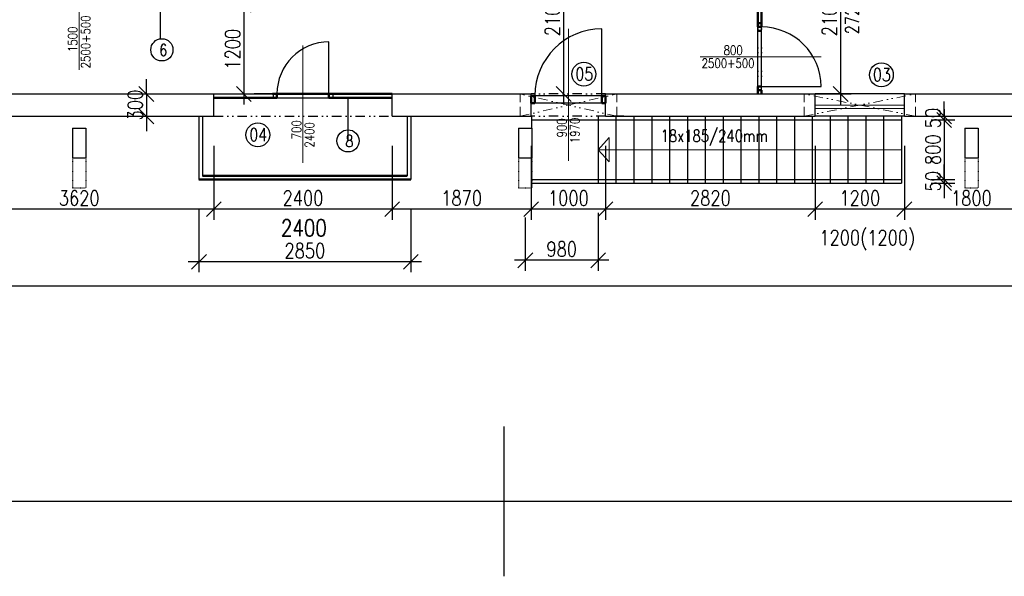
# Model space of a CAD drawing. Header units: millimetres. Extents: x -637441 to -130928, y -380379 to -53767.
# Tile 231 of 256: x -412635 to -399393, y -94206 to -86723. Entities that reach past the tile are written whole.
import ezdxf
from ezdxf.enums import TextEntityAlignment as Align

# ---------------------------------------------------------------- set-up
doc = ezdxf.new("R2010")
doc.units = ezdxf.units.MM
doc.header["$LTSCALE"] = 10
for name, pattern in [('ACAD_ISO03W100', [30, 12, -18]), ('DASHED', [19.05, 12.7, -6.35]), ('DIVIDE', [31.75, 12.7, -6.35, 0, -6.35, 0, -6.35]), ('DĚLICÍ', [31.75, 12.7, -6.35, 0, -6.35, 0, -6.35])]:
    doc.linetypes.add(name, pattern=pattern)
for name, color, linetype in [('_ARW_KOTY', 242, 'Continuous'), ('CKDVERE_POPIS', 7, 'Continuous'), ('SLABĚ', 7, 'Continuous'), ('ZDIVO', 6, 'Continuous')]:
    doc.layers.add(name, color=color, linetype=linetype)
for name, color, linetype, lineweight in [('_ARW_SKLO', 1, 'Continuous', 50), ('CKDVERE_', 7, 'Continuous', 25), ('CKDVERE_OSY', 1, 'Continuous', 18), ('CKDVERE_PRAH', 7, 'Continuous', 25), ('CKDVERE_ZARUBNE_LISOVANE', 7, 'Continuous', 25), ('CKDVERE_ZARUBNE_RAM', 5, 'Continuous', 50), ('CKKOTY', 7, 'Continuous', 25), ('CKOKNA', 1, 'Continuous', 18), ('CKPREKLAD_PREFA', 1, 'DIVIDE', 18), ('CKPREKLAD_ULOZENI', 1, 'DASHED', 18), ('CKSTENY_NADROVINOU', 7, 'DIVIDE', 25), ('CKSTENY_PODROVINOU', 7, 'Continuous', 25), ('CKSTENY_SRAF', 1, 'Continuous', 18), ('CKSYMBOLY', 7, 'Continuous', 25), ('CKTEXTY_MALE', 7, 'Continuous', 25), ('CKTEXTY_STREDNI', 6, 'Continuous', 50)]:
    doc.layers.add(name, color=color, linetype=linetype, lineweight=lineweight)
doc.styles.get("Standard").update_dxf_attribs({"font": 'simplex.shx', "width": 0.8})
doc.dimstyles.new('Cadkon', dxfattribs={"dimscale": 80, "dimtxt": 2.5, "dimasz": 2.5, "dimexe": 1.768, "dimexo": 5, "dimtad": 1, "dimrnd": 1, "dimtxsty": 'Standard', "dimblk1": 'OBLIQUE', "dimblk2": 'OBLIQUE', "dimsah": 1, "dimcen": 2.5, "dimdle": 1.8, "dimadec": 0, "dimazin": 0, "dimtfac": 1, "dimtix": 1, "dimtmove": 2, "dimatfit": 3, "dimfxl": 1, "dimarcsym": 0})

# ---------------------------------------------------------------- blocks, each defined once
blk = doc.blocks.new('_OBLIQUE')
at = {"color": 0, "linetype": 'ByBlock'}
blk.add_line((-0.5, -0.5), (0.5, 0.5), dxfattribs=at)
blk = doc.blocks.new('*D1495')
at = {"layer": 'CKKOTY', "color": 0, "lineweight": -2}
for p, q in [((-410931, -87721), (-410931, -87521)), ((-411331, -87721), (-411073, -87721)), ((-410931, -87721), (-410931, -88021)), ((-411331, -88021), (-411073, -88021)), ((-410931, -88021), (-410931, -88221))]:
    blk.add_line(p, q, dxfattribs=at)
at = {"layer": 'DEFPOINTS', "color": 0}
for p in [(-410931, -87721), (-410931, -88021), (-410931, -88021)]:
    blk.add_point(p, dxfattribs=at)
at = {"layer": 'CKKOTY', "color": 0, "lineweight": -2, "xscale": 200, "yscale": 200, "zscale": 200}
for p, rotation in [((-410931, -87721), 270), ((-410931, -88021), 90)]:
    blk.add_blockref('_OBLIQUE', p, dxfattribs=dict(at, rotation=rotation))
at = {"layer": 'CKKOTY', "color": 7, "insert": (-411081, -87871), "char_height": 200, "attachment_point": 5, "rotation": 90}
blk.add_mtext('300', dxfattribs=at)
blk = doc.blocks.new('*D1609')
at = {"layer": 'CKKOTY', "color": 0, "lineweight": -2}
for p, q in [((-409621, -86377), (-409621, -87865)), ((-410021, -86521), (-409763, -86521)), ((-409221, -87721), (-409480, -87721))]:
    blk.add_line(p, q, dxfattribs=at)
at = {"layer": 'DEFPOINTS', "color": 0}
for p in [(-409621, -86521), (-409621, -87721), (-409621, -87721)]:
    blk.add_point(p, dxfattribs=at)
at = {"layer": 'CKKOTY', "color": 0, "lineweight": -2, "xscale": 200, "yscale": 200, "zscale": 200}
for p, rotation in [((-409621, -86521), 90), ((-409621, -87721), 270)]:
    blk.add_blockref('_OBLIQUE', p, dxfattribs=dict(at, rotation=rotation))
at = {"layer": 'CKKOTY', "color": 0, "insert": (-409771, -87121), "char_height": 200, "attachment_point": 5, "rotation": 90}
blk.add_mtext('1200', dxfattribs=at)
blk = doc.blocks.new('*D1612')
at = {"layer": 'CKKOTY', "color": 0, "lineweight": -2}
for p, q in [((-405320, -85477), (-405320, -87865)), ((-405620, -85621), (-405462, -85621)), ((-405462, -87721), (-405462, -87721))]:
    blk.add_line(p, q, dxfattribs=at)
at = {"layer": 'DEFPOINTS', "color": 0}
for p in [(-405220, -85621), (-405320, -87721), (-405062, -87721)]:
    blk.add_point(p, dxfattribs=at)
at = {"layer": 'CKKOTY', "color": 0, "lineweight": -2, "xscale": 200, "yscale": 200, "zscale": 200}
for p, rotation in [((-405320, -85621), 90), ((-405320, -87721), 270)]:
    blk.add_blockref('_OBLIQUE', p, dxfattribs=dict(at, rotation=rotation))
at = {"layer": 'CKKOTY', "color": 0, "insert": (-405470, -86671), "char_height": 200, "attachment_point": 5, "rotation": 90}
blk.add_mtext('2100', dxfattribs=at)
blk = doc.blocks.new('*D1617')
at = {"layer": 'CKKOTY', "color": 0, "lineweight": -2}
for p, q in [((-405835, -89381), (-405835, -90099)), ((-404855, -89321), (-404855, -90099)), ((-404711, -89957), (-405979, -89957))]:
    blk.add_line(p, q, dxfattribs=at)
at = {"layer": 'DEFPOINTS', "color": 0}
for p in [(-405835, -88981), (-404855, -88921), (-405835, -89957)]:
    blk.add_point(p, dxfattribs=at)
at = {"layer": 'CKKOTY', "color": 0, "lineweight": -2, "xscale": 200, "yscale": 200, "zscale": 200, "rotation": 180}
blk.add_blockref('_OBLIQUE', (-405835, -89957), dxfattribs=at)
at = {"layer": 'CKKOTY', "color": 0, "lineweight": -2, "xscale": 200, "yscale": 200, "zscale": 200}
blk.add_blockref('_OBLIQUE', (-404855, -89957), dxfattribs=at)
at = {"layer": 'CKKOTY', "color": 0, "insert": (-405345, -89807), "char_height": 200, "attachment_point": 5}
blk.add_mtext('980', dxfattribs=at)
blk = doc.blocks.new('*D1618')
at = {"layer": 'CKKOTY', "color": 0, "lineweight": -2}
for p, q in [((-400201, -88021), (-400201, -87821)), ((-400375, -88021), (-400059, -88021)), ((-400201, -88021), (-400201, -88071)), ((-400375, -88071), (-400059, -88071)), ((-400201, -88071), (-400201, -88271))]:
    blk.add_line(p, q, dxfattribs=at)
at = {"layer": 'DEFPOINTS', "color": 0}
for p in [(-400775, -88021), (-400775, -88071), (-400201, -88071)]:
    blk.add_point(p, dxfattribs=at)
at = {"layer": 'CKKOTY', "color": 0, "lineweight": -2, "xscale": 200, "yscale": 200, "zscale": 200}
for p, rotation in [((-400201, -88021), 270), ((-400201, -88071), 90)]:
    blk.add_blockref('_OBLIQUE', p, dxfattribs=dict(at, rotation=rotation))
at = {"layer": 'CKKOTY', "color": 0, "insert": (-400351, -88046), "char_height": 200, "attachment_point": 5, "rotation": 90}
blk.add_mtext('50', dxfattribs=at)
blk = doc.blocks.new('*D1619')
at = {"layer": 'CKKOTY', "color": 0, "lineweight": -2}
for p, q in [((-400201, -87927), (-400201, -89015)), ((-400375, -88071), (-400059, -88071)), ((-400375, -88871), (-400059, -88871))]:
    blk.add_line(p, q, dxfattribs=at)
at = {"layer": 'DEFPOINTS', "color": 0}
for p in [(-400775, -88071), (-400775, -88871), (-400201, -88871)]:
    blk.add_point(p, dxfattribs=at)
at = {"layer": 'CKKOTY', "color": 0, "lineweight": -2, "xscale": 200, "yscale": 200, "zscale": 200}
for p, rotation in [((-400201, -88071), 90), ((-400201, -88871), 270)]:
    blk.add_blockref('_OBLIQUE', p, dxfattribs=dict(at, rotation=rotation))
at = {"layer": 'CKKOTY', "color": 0, "insert": (-400351, -88471), "char_height": 200, "attachment_point": 5, "rotation": 90}
blk.add_mtext('800', dxfattribs=at)
blk = doc.blocks.new('*D1620')
at = {"layer": 'CKKOTY', "color": 0, "lineweight": -2}
for p, q in [((-400201, -88871), (-400201, -88671)), ((-400375, -88871), (-400059, -88871)), ((-400375, -88921), (-400059, -88921)), ((-400201, -88871), (-400201, -88921)), ((-400201, -88921), (-400201, -89121))]:
    blk.add_line(p, q, dxfattribs=at)
at = {"layer": 'DEFPOINTS', "color": 0}
for p in [(-400775, -88871), (-400775, -88921), (-400201, -88921)]:
    blk.add_point(p, dxfattribs=at)
at = {"layer": 'CKKOTY', "color": 0, "lineweight": -2, "xscale": 200, "yscale": 200, "zscale": 200}
for p, rotation in [((-400201, -88871), 270), ((-400201, -88921), 90)]:
    blk.add_blockref('_OBLIQUE', p, dxfattribs=dict(at, rotation=rotation))
at = {"layer": 'CKKOTY', "color": 0, "insert": (-400351, -88896), "char_height": 200, "attachment_point": 5, "rotation": 90}
blk.add_mtext('50', dxfattribs=at)
blk = doc.blocks.new('*D1632')
at = {"layer": 'CKKOTY', "color": 0, "lineweight": -2}
for p, q in [((-401594, -85477), (-401594, -87865)), ((-402258, -85621), (-401452, -85621)), ((-402258, -87721), (-401452, -87721))]:
    blk.add_line(p, q, dxfattribs=at)
at = {"layer": 'DEFPOINTS', "color": 0}
for p in [(-402658, -85621), (-402658, -87721), (-401594, -87721)]:
    blk.add_point(p, dxfattribs=at)
at = {"layer": 'CKKOTY', "color": 0, "lineweight": -2, "xscale": 200, "yscale": 200, "zscale": 200}
for p, rotation in [((-401594, -85621), 90), ((-401594, -87721), 270)]:
    blk.add_blockref('_OBLIQUE', p, dxfattribs=dict(at, rotation=rotation))
at = {"layer": 'CKKOTY', "color": 0, "insert": (-401744, -86671), "char_height": 200, "attachment_point": 5, "rotation": 90}
blk.add_mtext('2100', dxfattribs=at)
blk = doc.blocks.new('*D1641')
at = {"layer": 'CKKOTY', "color": 0, "lineweight": -2}
for p, q in [((-404756, -88421), (-404756, -89412)), ((-401936, -88421), (-401936, -89412)), ((-401792, -89271), (-404900, -89271))]:
    blk.add_line(p, q, dxfattribs=at)
at = {"layer": 'DEFPOINTS', "color": 0}
for p in [(-404756, -88021), (-401936, -88021), (-404756, -89271)]:
    blk.add_point(p, dxfattribs=at)
at = {"layer": 'CKKOTY', "color": 0, "lineweight": -2, "xscale": 200, "yscale": 200, "zscale": 200, "rotation": 180}
blk.add_blockref('_OBLIQUE', (-404756, -89271), dxfattribs=at)
at = {"layer": 'CKKOTY', "color": 0, "lineweight": -2, "xscale": 200, "yscale": 200, "zscale": 200}
blk.add_blockref('_OBLIQUE', (-401936, -89271), dxfattribs=at)
at = {"layer": 'CKKOTY', "color": 0, "insert": (-403346, -89121), "char_height": 200, "attachment_point": 5}
blk.add_mtext('2820', dxfattribs=at)
blk = doc.blocks.new('*D1642')
at = {"layer": 'CKKOTY', "color": 0, "lineweight": -2}
for p, q in [((-405756, -88421), (-405756, -89412)), ((-404756, -88421), (-404756, -89412)), ((-404612, -89271), (-405900, -89271))]:
    blk.add_line(p, q, dxfattribs=at)
at = {"layer": 'DEFPOINTS', "color": 0}
for p in [(-405756, -88021), (-404756, -88021), (-405756, -89271)]:
    blk.add_point(p, dxfattribs=at)
at = {"layer": 'CKKOTY', "color": 0, "lineweight": -2, "xscale": 200, "yscale": 200, "zscale": 200, "rotation": 180}
blk.add_blockref('_OBLIQUE', (-405756, -89271), dxfattribs=at)
at = {"layer": 'CKKOTY', "color": 0, "lineweight": -2, "xscale": 200, "yscale": 200, "zscale": 200}
blk.add_blockref('_OBLIQUE', (-404756, -89271), dxfattribs=at)
at = {"layer": 'CKKOTY', "color": 0, "insert": (-405256, -89121), "char_height": 200, "attachment_point": 5}
blk.add_mtext('1000', dxfattribs=at)
blk = doc.blocks.new('*D1643')
at = {"layer": 'CKKOTY', "color": 0, "lineweight": -2}
for p, q in [((-407625, -88421), (-407625, -89412)), ((-405756, -88421), (-405756, -89412)), ((-405612, -89271), (-407769, -89271))]:
    blk.add_line(p, q, dxfattribs=at)
at = {"layer": 'DEFPOINTS', "color": 0}
for p in [(-407625, -88021), (-405756, -88021), (-407625, -89271)]:
    blk.add_point(p, dxfattribs=at)
at = {"layer": 'CKKOTY', "color": 0, "lineweight": -2, "xscale": 200, "yscale": 200, "zscale": 200, "rotation": 180}
blk.add_blockref('_OBLIQUE', (-407625, -89271), dxfattribs=at)
at = {"layer": 'CKKOTY', "color": 0, "lineweight": -2, "xscale": 200, "yscale": 200, "zscale": 200}
blk.add_blockref('_OBLIQUE', (-405756, -89271), dxfattribs=at)
at = {"layer": 'CKKOTY', "color": 0, "insert": (-406691, -89121), "char_height": 200, "attachment_point": 5}
blk.add_mtext('1870', dxfattribs=at)
blk = doc.blocks.new('*D1657')
at = {"layer": 'CKKOTY', "color": 0, "lineweight": -2}
for p, q in [((-410025, -88421), (-410025, -89412)), ((-407625, -88421), (-407625, -89412)), ((-407481, -89271), (-410169, -89271))]:
    blk.add_line(p, q, dxfattribs=at)
at = {"layer": 'DEFPOINTS', "color": 0}
for p in [(-410025, -88021), (-407625, -88021), (-410025, -89271)]:
    blk.add_point(p, dxfattribs=at)
at = {"layer": 'CKKOTY', "color": 0, "lineweight": -2, "xscale": 200, "yscale": 200, "zscale": 200, "rotation": 180}
blk.add_blockref('_OBLIQUE', (-410025, -89271), dxfattribs=at)
at = {"layer": 'CKKOTY', "color": 0, "lineweight": -2, "xscale": 200, "yscale": 200, "zscale": 200}
blk.add_blockref('_OBLIQUE', (-407625, -89271), dxfattribs=at)
at = {"layer": 'CKKOTY', "color": 0, "insert": (-408825, -89121), "char_height": 200, "attachment_point": 5}
blk.add_mtext('2400', dxfattribs=at)
blk = doc.blocks.new('*D1658')
at = {"layer": 'CKKOTY', "color": 0, "lineweight": -2}
for p, q in [((-413645, -88421), (-413645, -89412)), ((-410025, -88821), (-410025, -89412)), ((-409881, -89271), (-413789, -89271))]:
    blk.add_line(p, q, dxfattribs=at)
at = {"layer": 'DEFPOINTS', "color": 0}
for p in [(-413645, -88021), (-410025, -88421), (-413645, -89271)]:
    blk.add_point(p, dxfattribs=at)
at = {"layer": 'CKKOTY', "color": 0, "lineweight": -2, "xscale": 200, "yscale": 200, "zscale": 200, "rotation": 180}
blk.add_blockref('_OBLIQUE', (-413645, -89271), dxfattribs=at)
at = {"layer": 'CKKOTY', "color": 0, "lineweight": -2, "xscale": 200, "yscale": 200, "zscale": 200}
blk.add_blockref('_OBLIQUE', (-410025, -89271), dxfattribs=at)
at = {"layer": 'CKKOTY', "color": 0, "insert": (-411835, -89121), "char_height": 200, "attachment_point": 5}
blk.add_mtext('3620', dxfattribs=at)
blk = doc.blocks.new('*D1660')
at = {"layer": 'CKKOTY', "color": 0, "lineweight": -2}
for p, q in [((-410225, -89271), (-410225, -90119)), ((-407375, -89271), (-407375, -90119)), ((-407231, -89978), (-410369, -89978))]:
    blk.add_line(p, q, dxfattribs=at)
at = {"layer": 'DEFPOINTS', "color": 0}
for p in [(-410225, -88871), (-407375, -88871), (-410225, -89978)]:
    blk.add_point(p, dxfattribs=at)
at = {"layer": 'CKKOTY', "color": 0, "lineweight": -2, "xscale": 200, "yscale": 200, "zscale": 200, "rotation": 180}
blk.add_blockref('_OBLIQUE', (-410225, -89978), dxfattribs=at)
at = {"layer": 'CKKOTY', "color": 0, "lineweight": -2, "xscale": 200, "yscale": 200, "zscale": 200}
blk.add_blockref('_OBLIQUE', (-407375, -89978), dxfattribs=at)
at = {"layer": 'CKKOTY', "color": 0, "insert": (-408800, -89828), "char_height": 200, "attachment_point": 5}
blk.add_mtext('2850', dxfattribs=at)
blk = doc.blocks.new('*D1662')
at = {"layer": 'CKKOTY', "color": 0, "lineweight": -2}
for p, q in [((-400736, -88421), (-400736, -89412)), ((-398936, -88421), (-398936, -89412)), ((-398792, -89271), (-400880, -89271))]:
    blk.add_line(p, q, dxfattribs=at)
at = {"layer": 'DEFPOINTS', "color": 0}
for p in [(-400736, -88021), (-398936, -88021), (-400736, -89271)]:
    blk.add_point(p, dxfattribs=at)
at = {"layer": 'CKKOTY', "color": 0, "lineweight": -2, "xscale": 200, "yscale": 200, "zscale": 200, "rotation": 180}
blk.add_blockref('_OBLIQUE', (-400736, -89271), dxfattribs=at)
at = {"layer": 'CKKOTY', "color": 0, "lineweight": -2, "xscale": 200, "yscale": 200, "zscale": 200}
blk.add_blockref('_OBLIQUE', (-398936, -89271), dxfattribs=at)
at = {"layer": 'CKKOTY', "color": 0, "insert": (-399836, -89121), "char_height": 200, "attachment_point": 5}
blk.add_mtext('1800', dxfattribs=at)
blk = doc.blocks.new('*D1663')
at = {"layer": 'CKKOTY', "color": 0, "lineweight": -2}
for p, q in [((-400736, -88421), (-400736, -89412)), ((-401936, -88871), (-401936, -89129)), ((-400592, -89271), (-402080, -89271))]:
    blk.add_line(p, q, dxfattribs=at)
at = {"layer": 'DEFPOINTS', "color": 0}
for p in [(-400736, -88021), (-401936, -89271), (-401936, -89271)]:
    blk.add_point(p, dxfattribs=at)
at = {"layer": 'CKKOTY', "color": 0, "lineweight": -2, "xscale": 200, "yscale": 200, "zscale": 200, "rotation": 180}
blk.add_blockref('_OBLIQUE', (-401936, -89271), dxfattribs=at)
at = {"layer": 'CKKOTY', "color": 0, "lineweight": -2, "xscale": 200, "yscale": 200, "zscale": 200}
blk.add_blockref('_OBLIQUE', (-400736, -89271), dxfattribs=at)
at = {"layer": 'CKKOTY', "color": 0, "insert": (-401336, -89121), "char_height": 200, "attachment_point": 5}
blk.add_mtext('1200', dxfattribs=at)

msp = doc.modelspace()

# ---------------------------------------------------------------- linework, layer by layer
at = {"layer": '_ARW_KOTY', "color": 7}
for p, q in [((-410225.41, -88021.329), (-410225.41, -88871.329)), ((-410175.41, -88021.329), (-410175.41, -88821.329)), ((-407425.41, -88021.329), (-407425.41, -88821.329)), ((-407375.41, -88021.329), (-407375.41, -88871.329))]:
    msp.add_line(p, q, dxfattribs=at)
at = {"layer": '_ARW_SKLO', "color": 1}
for p, q in [((-402707.525, -85621.329), (-402707.525, -86771.329)), ((-402657.525, -85621.329), (-402657.525, -86771.329)), ((-402657.525, -86771.329), (-402707.525, -86771.329)), ((-402657.525, -86871.329), (-402707.525, -86871.329)), ((-409225.41, -87771.329), (-410024.41, -87771.329)), ((-409235.808, -87721.329), (-408461.911, -87721.329)), ((-407624.41, -87721.329), (-408461.911, -87721.329)), ((-407624.41, -87771.329), (-408425.41, -87771.329))]:
    msp.add_line(p, q, dxfattribs=at)
at = {"layer": '_ARW_SKLO'}
for p, q in [((-402707.525, -87671.329), (-402707.525, -87721.329)), ((-402657.525, -87671.329), (-402707.525, -87671.329)), ((-402657.525, -87671.329), (-402657.525, -87721.329))]:
    msp.add_line(p, q, dxfattribs=at)
at = {"layer": '_ARW_SKLO', "color": 7}
for p, q in [((-407425.41, -88821.329), (-410175.41, -88821.329)), ((-407375.41, -88871.329), (-410225.41, -88871.329))]:
    msp.add_line(p, q, dxfattribs=at)
at = {"layer": 'CKDVERE_'}
msp.add_line((-404805.767, -87746.329), (-404805.767, -86846.329), dxfattribs=at)
at = {"layer": 'CKDVERE_', "color": 1}
for p, q in [((-408475.41, -87721.329), (-408475.41, -87021.329)), ((-402657.525, -87621.329), (-401857.525, -87621.329))]:
    msp.add_line(p, q, dxfattribs=at)
at = {"layer": 'CKDVERE_'}
msp.add_arc((-404805.767, -87746.329), 900, 90, 180, dxfattribs=at)
at = {"layer": 'CKDVERE_', "color": 1}
for centre, radius, start, end in [((-402657.525, -87621.329), 800, 0, 90), ((-408475.41, -87721.329), 700, 89.9999999, 179.9999999)]:
    msp.add_arc(centre, radius, start, end, dxfattribs=at)
at = {"layer": 'CKDVERE_OSY', "color": 1}
for p, q in [((-411835.409, -85721.329), (-411835.409, -87396.329)), ((-401857.525, -87221.329), (-403482.525, -87221.329))]:
    msp.add_line(p, q, dxfattribs=at)
at = {"layer": 'CKDVERE_OSY'}
for p, q in [((-405255.767, -86846.329), (-405255.767, -88621.329)), ((-408825.41, -88646.329), (-408825.41, -87071.329))]:
    msp.add_line(p, q, dxfattribs=at)
at = {"layer": 'CKDVERE_PRAH', "color": 1}
for p, q in [((-402707.525, -87621.329), (-402707.525, -86821.329)), ((-402657.525, -87621.329), (-402657.525, -86821.329)), ((-409175.41, -87771.329), (-408475.41, -87771.329)), ((-409175.41, -87771.329), (-408475.41, -87771.329))]:
    msp.add_line(p, q, dxfattribs=at)
at = {"layer": 'CKDVERE_PRAH'}
for p, q in [((-404805.767, -87746.329), (-405705.767, -87746.329)), ((-404805.767, -87846.329), (-405705.767, -87846.329))]:
    msp.add_line(p, q, dxfattribs=at)
at = {"layer": 'CKDVERE_ZARUBNE_LISOVANE', "linetype": 'Continuous'}
for p, q in [((-404855.41, -88021.329), (-404855.41, -88921.329)), ((-404615.41, -88021.329), (-404615.41, -88921.329)), ((-404375.41, -88021.329), (-404375.41, -88921.329)), ((-404135.41, -88021.329), (-404135.41, -88921.329)), ((-403895.41, -88021.329), (-403895.41, -88921.329)), ((-403655.41, -88021.329), (-403655.41, -88921.329)), ((-403415.41, -88021.329), (-403415.41, -88921.329)), ((-403175.41, -88021.329), (-403175.41, -88921.329)), ((-402935.41, -88021.329), (-402935.41, -88921.329)), ((-402695.41, -88021.329), (-402695.41, -88921.329)), ((-402455.41, -88021.329), (-402455.41, -88921.329)), ((-402215.41, -88021.329), (-402215.41, -88921.329)), ((-401975.41, -88021.329), (-401975.41, -88921.329)), ((-401735.41, -88021.329), (-401735.41, -88921.329)), ((-401495.41, -88021.329), (-401495.41, -88921.329)), ((-401255.41, -88021.329), (-401255.41, -88921.329)), ((-401015.41, -88021.329), (-401015.41, -88921.329)), ((-400775.41, -88021.329), (-400775.41, -88921.329))]:
    msp.add_line(p, q, dxfattribs=at)
at = {"layer": 'CKDVERE_ZARUBNE_RAM', "color": 1}
for p, q in [((-402707.525, -86821.329), (-402707.525, -86771.329)), ((-402707.525, -86771.329), (-402657.525, -86771.329)), ((-402657.525, -86821.329), (-402707.525, -86821.329)), ((-402657.525, -86771.329), (-402657.525, -86821.329)), ((-402657.525, -87621.329), (-402707.525, -87621.329)), ((-402707.525, -87621.329), (-402707.525, -87671.329)), ((-409225.41, -87771.329), (-409175.41, -87771.329)), ((-409175.41, -87771.329), (-409225.41, -87771.329)), ((-409225.41, -87771.329), (-409225.41, -87771.329)), ((-409175.41, -87721.329), (-409175.41, -87771.329)), ((-408475.41, -87721.329), (-408475.41, -87771.329)), ((-408425.41, -87771.329), (-408475.41, -87771.329)), ((-408475.41, -87771.329), (-408425.41, -87771.329)), ((-408425.41, -87771.329), (-408425.41, -87771.329))]:
    msp.add_line(p, q, dxfattribs=at)
at = {"layer": 'CKDVERE_ZARUBNE_RAM'}
for p, q in [((-405755.767, -87746.329), (-405705.767, -87746.329)), ((-405755.767, -87846.329), (-405755.767, -87746.329)), ((-405705.767, -87746.329), (-405705.767, -87846.329)), ((-404755.767, -87746.329), (-404805.767, -87746.329)), ((-404805.767, -87746.329), (-404805.767, -87846.329)), ((-404755.767, -87846.329), (-404755.767, -87746.329)), ((-405705.767, -87846.329), (-405755.767, -87846.329)), ((-404805.767, -87846.329), (-404755.767, -87846.329))]:
    msp.add_line(p, q, dxfattribs=at)
at = {"layer": 'CKKOTY', "color": 7}
for p, q in [((-410741.036, -86980.629), (-410741.036, -86471.329)), ((-408219.26, -88352.175), (-408219.26, -87771.329)), ((-404511.412, -88021.329), (-404661.412, -88021.329)), ((-406120.896, -94205.621), (-406120.896, -92192.672))]:
    msp.add_line(p, q, dxfattribs=at)
at = {"layer": 'CKKOTY', "color": 6}
for p, q in [((-410025.41, -88021.329), (-410025.41, -87721.329)), ((-407625.41, -88021.329), (-407625.41, -87721.329))]:
    msp.add_line(p, q, dxfattribs=at)
at = {"layer": 'CKOKNA'}
for p, q in [((-400735.767, -87871.329), (-401935.767, -87871.329)), ((-400735.767, -87916.329), (-401935.767, -87916.329))]:
    msp.add_line(p, q, dxfattribs=at)
at = {"layer": 'CKPREKLAD_PREFA'}
for p, q in [((-404605.767, -88021.329), (-405905.767, -87721.329)), ((-405905.767, -88021.329), (-404605.767, -87721.329)), ((-400585.767, -88021.329), (-402085.767, -87721.329)), ((-402085.767, -88021.329), (-400585.767, -87721.329))]:
    msp.add_line(p, q, dxfattribs=at)
at = {"layer": 'CKPREKLAD_ULOZENI'}
for p, q in [((-405905.767, -88021.329), (-405905.767, -87721.329)), ((-404605.767, -88021.329), (-404605.767, -87721.329)), ((-402085.767, -88021.329), (-402085.767, -87721.329)), ((-400585.767, -88021.329), (-400585.767, -87721.329))]:
    msp.add_line(p, q, dxfattribs=at)
at = {"layer": 'CKSTENY_NADROVINOU', "color": 1}
for p, q in [((-402707.525, -87671.329), (-402707.525, -86771.329)), ((-402657.525, -87671.329), (-402657.525, -86771.329)), ((-409225.41, -87721.329), (-408425.41, -87721.329))]:
    msp.add_line(p, q, dxfattribs=at)
at = {"layer": 'CKSTENY_NADROVINOU'}
for p, q in [((-404755.767, -87721.329), (-405755.767, -87721.329)), ((-404755.767, -88021.329), (-405755.767, -88021.329))]:
    msp.add_line(p, q, dxfattribs=at)
at = {"layer": 'CKSTENY_PODROVINOU'}
for p, q in [((-400735.767, -87721.329), (-401935.767, -87721.329)), ((-400735.767, -88021.329), (-401935.767, -88021.329))]:
    msp.add_line(p, q, dxfattribs=at)
at = {"layer": 'CKSTENY_SRAF', "color": 7}
for p, q in [((-405745.41, -88181.329), (-405745.41, -88021.329)), ((-404855.41, -88471.329), (-404708.604, -88306.951)), ((-404708.604, -88306.951), (-404708.604, -88471.329)), ((-400775.41, -88471.329), (-404855.41, -88471.329)), ((-404855.41, -88471.329), (-404708.604, -88635.708)), ((-404708.604, -88635.708), (-404708.604, -88471.329))]:
    msp.add_line(p, q, dxfattribs=at)
at = {"layer": 'CKSYMBOLY'}
msp.add_lwpolyline([(-379936.062, -90304.625), (-420795.315, -90304.625), (-420832.815, -90229.625), (-420907.815, -90379.625), (-420945.315, -90304.625), (-443783.484, -90304.625)], dxfattribs=at)
at = {"layer": 'CKTEXTY_MALE', "color": 7}
msp.add_line((-405745.41, -88181.329), (-405745.41, -88021.329), dxfattribs=at)
at = {"layer": 'CKTEXTY_MALE'}
msp.add_lwpolyline([(-451717.844, -63499.146), (-364120.896, -63499.146), (-364120.896, -93199.146), (-451717.844, -93199.146)], close=True, dxfattribs=at)
for centre in [(-410723.349, -87128.52), (-408219.26, -88352.175)]:
    msp.add_circle(centre, 148.944, dxfattribs=at)
at = {"layer": 'CKTEXTY_MALE', "color": 7}
for centre in [(-405048.013, -87455.986), (-401046.091, -87464.945), (-409433.216, -88271.535)]:
    msp.add_circle(centre, 160.548, dxfattribs=at)
at = {"layer": 'SLABĚ'}
for p, q in [((-411925.41, -88181.329), (-411925.41, -88581.329)), ((-411925.41, -88181.329), (-411745.41, -88181.329)), ((-411745.41, -88181.329), (-411745.41, -88581.329)), ((-405925.41, -88181.329), (-405925.41, -88581.329)), ((-405925.41, -88181.329), (-405745.41, -88181.329)), ((-405745.41, -88181.329), (-405745.41, -88581.329)), ((-399925.41, -88181.329), (-399925.41, -88581.329)), ((-399925.41, -88181.329), (-399745.41, -88181.329)), ((-399745.41, -88181.329), (-399745.41, -88581.329)), ((-411925.41, -88581.329), (-411745.41, -88581.329)), ((-405925.41, -88581.329), (-405745.41, -88581.329)), ((-399925.41, -88581.329), (-399745.41, -88581.329))]:
    msp.add_line(p, q, dxfattribs=at)
at = {"layer": 'SLABĚ', "linetype": 'ACAD_ISO03W100', "ltscale": 0.05}
for p, q in [((-411925.41, -88581.329), (-411925.41, -88981.329)), ((-411745.41, -88581.329), (-411745.41, -88981.329)), ((-405925.41, -88581.329), (-405925.41, -88981.329)), ((-405745.41, -88581.329), (-405745.41, -88981.329)), ((-399925.41, -88581.329), (-399925.41, -88981.329)), ((-399745.41, -88581.329), (-399745.41, -88981.329)), ((-411925.41, -88981.329), (-411745.41, -88981.329)), ((-405925.41, -88981.329), (-405745.41, -88981.329)), ((-399925.41, -88981.329), (-399745.41, -88981.329))]:
    msp.add_line(p, q, dxfattribs=at)
at = {"layer": 'ZDIVO'}
for p, q in [((-413645.41, -87721.329), (-410025.41, -87721.329)), ((-407625.41, -87721.329), (-405755.767, -87721.329)), ((-405755.767, -88021.329), (-405755.767, -87721.329)), ((-405755.767, -88021.329), (-405755.767, -87721.329)), ((-404755.767, -88021.329), (-404755.767, -87721.329)), ((-404755.767, -88021.329), (-404755.767, -87721.329)), ((-404755.767, -87721.329), (-401935.767, -87721.329)), ((-401935.767, -88021.329), (-401935.767, -87721.329)), ((-400735.767, -87721.329), (-398935.767, -87721.329)), ((-400735.767, -88021.329), (-400735.767, -87721.329)), ((-413645.41, -88021.329), (-410025.41, -88021.329)), ((-407625.41, -88021.329), (-405755.767, -88021.329)), ((-404755.767, -88021.329), (-401935.767, -88021.329)), ((-400735.767, -88021.329), (-398935.767, -88021.329))]:
    msp.add_line(p, q, dxfattribs=at)
at = {"layer": 'ZDIVO', "color": 1}
for p, q in [((-410024.41, -87721.329), (-409225.41, -87721.329)), ((-409225.41, -87721.329), (-409225.41, -87771.329)), ((-408425.41, -87721.329), (-408425.41, -87771.329))]:
    msp.add_line(p, q, dxfattribs=at)
at = {"layer": 'ZDIVO', "color": 7, "linetype": 'DĚLICÍ'}
msp.add_line((-410024.41, -88021.329), (-407625.41, -88021.329), dxfattribs=at)
at = {"layer": 'ZDIVO', "color": 7}
for p, q in [((-405745.41, -88071.329), (-400775.41, -88071.329)), ((-405745.41, -88871.329), (-400775.41, -88871.329)), ((-405745.41, -88921.329), (-400775.41, -88921.329))]:
    msp.add_line(p, q, dxfattribs=at)

# ---------------------------------------------------------------- texts
at = {"layer": 'CKDVERE_POPIS', "width": 0.8}
for s, rotation, p in [('2500+500', 90, (-411810.409, -87021.329)), ('2400', 89.9999999, (-408800.41, -88271.329)), (' 1970', 90, (-405230.767, -88246.329))]:
    msp.add_text(s, height=125, rotation=rotation, dxfattribs=at).set_placement(p, align=Align.TOP_CENTER)
for s, rotation, p in [(' 1500', 90, (-411860.409, -87021.329)), ('  700', 89.9999999, (-408850.41, -88271.329)), ('  900', 90, (-405280.767, -88246.329))]:
    msp.add_text(s, height=125, rotation=rotation, dxfattribs=at).set_placement(p, align=Align.CENTER)
msp.add_text('  800', height=125, dxfattribs=at).set_placement((-403107.525, -87196.329), align=Align.CENTER)
msp.add_text('2500+500', height=125, dxfattribs=at).set_placement((-403107.525, -87246.329), align=Align.TOP_CENTER)
at = {"layer": 'CKTEXTY_MALE', "width": 0.8}
msp.add_text('2720', height=180, rotation=90, dxfattribs=at).set_placement((-401348.178, -86919.776))
for s, height, p in [('6', 157.5, (-410758.262, -87210.56)), ('8', 157.5, (-408254.173, -88434.216)), ('2400', 225, (-409121.854, -89634.593))]:
    msp.add_text(s, height=height, dxfattribs=at).set_placement(p)
at = {"layer": 'CKTEXTY_MALE', "color": 7, "width": 0.8}
for s, height, p in [('05', 175, (-405161.235, -87540.241)), ('03', 175, (-401159.313, -87549.199)), ('04', 175, (-409546.438, -88355.789)), ('18x185/240mm', 162.5, (-404016.278, -88365.479))]:
    msp.add_text(s, height=height, dxfattribs=at).set_placement(p)
at = {"layer": 'CKTEXTY_STREDNI', "color": 7, "width": 0.8}
msp.add_text('1200(1200)', height=200, dxfattribs=at).set_placement((-401880.276, -89753.511))

# ---------------------------------------------------------------- dimensions: what is measured, and where the dimension line sits
at = {"layer": 'CKKOTY', "color": 7}
for base, p1, p2, picture, middle in [((-405320.217, -87721.329), (-405220.217, -85621.329), (-405062.358, -87721.329), '*D1612', (-405470.217, -86671.329)), ((-401593.831, -87721.329), (-402657.525, -85621.329), (-402657.525, -87721.329), '*D1632', (-401743.831, -86671.329)), ((-409621.094, -87721.329), (-409621.094, -86521.329), (-409621.094, -87721.329), '*D1609', (-409771.094, -87121.329)), ((-400200.67, -88071.329), (-400775.41, -88021.329), (-400775.41, -88071.329), '*D1618', (-400350.67, -88046.329)), ((-400200.67, -88871.329), (-400775.41, -88071.329), (-400775.41, -88871.329), '*D1619', (-400350.67, -88471.329)), ((-400200.67, -88921.329), (-400775.41, -88871.329), (-400775.41, -88921.329), '*D1620', (-400350.67, -88896.329))]:
    dim = msp.add_linear_dim(base=base, p1=p1, p2=p2, angle=90, dimstyle='Cadkon', dxfattribs=at)
    dim.commit()
    dim.dimension.update_dxf_attribs({"geometry": picture, "text_midpoint": middle})
at = {"layer": 'CKKOTY'}
dim = msp.add_linear_dim(base=(-410931.221, -88021.329), p1=(-410931.221, -87721.329), p2=(-410931.221, -88021.329), angle=90, dimstyle='Cadkon', override={"dimclrt": 7}, dxfattribs=at)
dim.commit()
dim.dimension.update_dxf_attribs({"geometry": '*D1495', "text_midpoint": (-411081.221, -87871.329)})
at = {"layer": 'CKKOTY', "color": 7}
for base, p1, p2, picture, middle in [((-413645.41, -89270.843), (-410025.41, -88421.329), (-413645.41, -88021.329), '*D1658', (-411835.41, -89120.843)), ((-410025.41, -89270.843), (-407625.41, -88021.329), (-410025.41, -88021.329), '*D1657', (-408825.41, -89120.843)), ((-407625.41, -89270.843), (-405755.767, -88021.329), (-407625.41, -88021.329), '*D1643', (-406690.588, -89120.843)), ((-405755.767, -89270.843), (-404755.767, -88021.329), (-405755.767, -88021.329), '*D1642', (-405255.767, -89120.843)), ((-404755.767, -89270.843), (-401935.767, -88021.329), (-404755.767, -88021.329), '*D1641', (-403345.767, -89120.843)), ((-401935.767, -89270.843), (-400735.767, -88021.329), (-401935.767, -89270.843), '*D1663', (-401335.767, -89120.843)), ((-400735.767, -89270.843), (-398935.767, -88021.329), (-400735.767, -88021.329), '*D1662', (-399835.767, -89120.843)), ((-410225.41, -89977.995), (-407375.41, -88871.329), (-410225.41, -88871.329), '*D1660', (-408800.41, -89827.995)), ((-405835.41, -89957.082), (-404855.41, -88921.329), (-405835.41, -88981.329), '*D1617', (-405345.41, -89807.082))]:
    dim = msp.add_linear_dim(base=base, p1=p1, p2=p2, dimstyle='Cadkon', dxfattribs=at)
    dim.commit()
    dim.dimension.update_dxf_attribs({"geometry": picture, "text_midpoint": middle})

doc.saveas('drawing.dxf')
